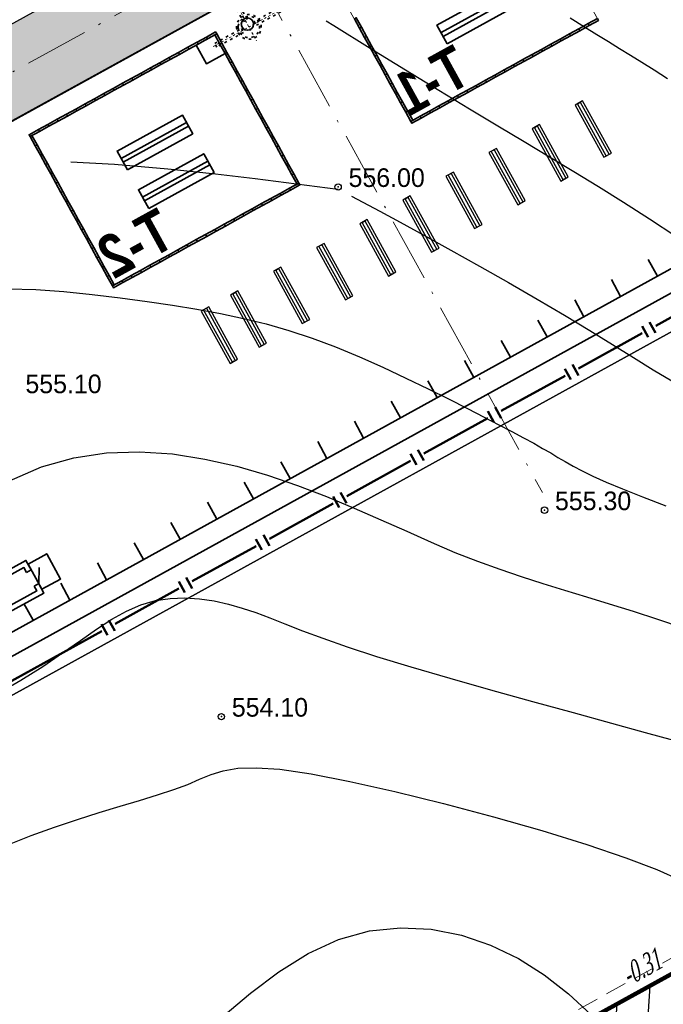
# Model space of a CAD drawing. Extents: x 883 to 364438, y -13 to 4201180.
# Tile 88 of 256: x 363652 to 363683, y 4200961 to 4201007. Entities that reach past the tile are written whole.
import ezdxf

# ---------------------------------------------------------------- set-up
doc = ezdxf.new("R2010")
doc.units = 0
doc.header["$LTSCALE"] = 0.5
doc.header["$MEASUREMENT"] = 0
doc.header["$PDMODE"] = 32
doc.header["$PDSIZE"] = 0.3
for name, pattern in [('ACAD_ISO03W100', [30, 12, -18]), ('ACAD_ISO10W100', [18, 12, -3, 0, -3]), ('CONTI', [0]), ('G_BUILDING_LINE', [3, 2, -1])]:
    doc.linetypes.add(name, pattern=pattern)
for name, color, linetype in [('(004) Точки рельефа', 7, 'Continuous'), ('GORIZDEFAULT', 32, 'CONTI'), ('K_GRID', 7, 'Continuous'), ('K_HATCH', 7, 'Continuous'), ('K_POINTS_GRADE', 7, 'Continuous'), ('PI_TTDEFAULT', 5, 'CONTI'), ('РЕПЕР', 7, 'Continuous')]:
    doc.layers.add(name, color=color, linetype=linetype)
for name, color, linetype, lineweight in [('(032) Горизонтали утолщенные', 32, 'Continuous', 30), ('оси размеры', 7, 'Continuous', 15), ('основная', 7, 'Continuous', 35), ('Основной', 7, 'Continuous', 35), ('размер', 7, 'Continuous', 15)]:
    doc.layers.add(name, color=color, linetype=linetype, lineweight=lineweight)
doc.styles.add('D-431', font='d431.ttf')
doc.styles.get("Standard").update_dxf_attribs({"font": 'times.ttf'})
doc.styles.add('TIMES', font='times.ttf')
doc.styles.add('TimesNewRomanCyr', font='times.ttf', dxfattribs={"width": 0.5, "height": 1})
doc.dimstyles.new('GENPLAN1', dxfattribs={"dimscale": 0.5, "dimtxt": 1, "dimasz": 1.2, "dimexe": 1.3, "dimexo": 1.5, "dimgap": 0.5, "dimtad": 1, "dimdec": 1, "dimzin": 0, "dimdsep": 46, "dimtxsty": 'TimesNewRomanCyr', "dimblk1": 'OBLIQUE', "dimblk2": 'OBLIQUE', "dimsah": 1, "dimcen": 1, "dimadec": 0, "dimazin": 0, "dimtfac": 0.75, "dimtdec": 1, "dimtix": 1, "dimtmove": 0, "dimatfit": 3, "dimfxl": 1, "dimtvp": 1.2, "dimtfill": 1, "dimlwd": 0, "dimlwe": 0, "dimarcsym": 0})

# ---------------------------------------------------------------- blocks, each defined once
blk = doc.blocks.new('gergrgrre')
at = {"layer": '(032) Горизонтали утолщенные', "color": 32}
for points in [[(360463.839, 4200911.515, 556), (360465.89, 4200911.4, 556), (360468.4, 4200911.18, 556), (360470.63, 4200910.95, 556), (360472.49, 4200910.72, 556), (360476.37, 4200910.23, 556), (360476.39, 4200910.22, 556)], [(360477.02, 4200909.89, 556), (360478.35, 4200909.19, 556), (360479.3, 4200908.67, 556), (360480.42, 4200908.06, 556), (360481.68, 4200907.36, 556), (360483.02, 4200906.61, 556), (360484.39, 4200905.84, 556), (360485.74, 4200905.06, 556), (360487.02, 4200904.31, 556), (360488.2, 4200903.6, 556), (360489.27, 4200902.94, 556), (360490.25, 4200902.32, 556), (360491.18, 4200901.75, 556), (360492.05, 4200901.23, 556)], [(360460.88, 4200879.46, 554), (360461.98, 4200879.89, 554), (360463.08, 4200880.29, 554), (360464.15, 4200880.65, 554), (360465.18, 4200880.97, 554), (360466.16, 4200881.27, 554), (360467.07, 4200881.54, 554), (360467.91, 4200881.8, 554), (360468.67, 4200882.05, 554), (360469.33, 4200882.29, 554), (360469.89, 4200882.53, 554), (360470.43, 4200882.75, 554), (360471, 4200882.93, 554), (360471.68, 4200883.05, 554), (360472.54, 4200883.07, 554), (360473.66, 4200883, 554), (360475.12, 4200882.79, 554), (360476.94, 4200882.43, 554), (360479.05, 4200881.96, 554), (360481.34, 4200881.4, 554), (360483.68, 4200880.77, 554), (360485.96, 4200880.12, 554), (360488.07, 4200879.47, 554), (360489.9, 4200878.85, 554), (360491.35, 4200878.29, 554), (360492.46, 4200877.8, 554)]]:
    blk.add_polyline3d(points, dxfattribs=at)
at = {"layer": 'GORIZDEFAULT', "color": 32}
for points in [[(360487.29, 4200918.26, 557), (360487.95, 4200917.85, 557), (360488.54, 4200917.48, 557), (360489.09, 4200917.15, 557), (360489.6, 4200916.83, 557), (360490.12, 4200916.52, 557), (360490.65, 4200916.19, 557), (360491.22, 4200915.83, 557), (360491.85, 4200915.42, 557)], [(360475.822, 4200918.119, 556.5), (360476.19, 4200917.9, 556.5), (360477.9, 4200916.85, 556.5), (360479.56, 4200915.83, 556.5), (360481.12, 4200914.87, 556.5), (360482.55, 4200914, 556.5), (360483.88, 4200913.2, 556.5), (360485.12, 4200912.46, 556.5), (360486.31, 4200911.75, 556.5), (360487.46, 4200911.05, 556.5), (360488.61, 4200910.35, 556.5), (360489.79, 4200909.61, 556.5), (360491.01, 4200908.83, 556.5), (360492.25, 4200908.02, 556.5)], [(360460.9, 4200905.55, 555.5), (360462.2, 4200905.51, 555.5), (360463.52, 4200905.42, 555.5), (360464.85, 4200905.29, 555.5), (360466.16, 4200905.13, 555.5), (360467.42, 4200904.96, 555.5), (360468.62, 4200904.78, 555.5), (360469.76, 4200904.6, 555.5), (360470.87, 4200904.39, 555.5), (360471.95, 4200904.16, 555.5), (360473.02, 4200903.9, 555.5), (360474.08, 4200903.59, 555.5), (360475.17, 4200903.23, 555.5), (360476.27, 4200902.82, 555.5), (360477.39, 4200902.36, 555.5), (360478.49, 4200901.87, 555.5), (360479.57, 4200901.36, 555.5), (360480.61, 4200900.86, 555.5), (360481.57, 4200900.38, 555.5), (360482.46, 4200899.93, 555.5), (360483.25, 4200899.53, 555.5), (360483.94, 4200899.17, 555.5), (360484.55, 4200898.85, 555.5), (360485.09, 4200898.56, 555.5), (360485.57, 4200898.3, 555.5), (360485.99, 4200898.06, 555.5), (360486.37, 4200897.85, 555.5), (360486.71, 4200897.64, 555.5), (360487.05, 4200897.44, 555.5), (360487.42, 4200897.23, 555.5), (360487.84, 4200897.01, 555.5), (360488.35, 4200896.76, 555.5), (360488.97, 4200896.48, 555.5), (360489.74, 4200896.16, 555.5), (360490.68, 4200895.79, 555.5), (360491.77, 4200895.37, 555.5)], [(360460.96, 4200896.53, 555), (360462.46, 4200897.19, 555), (360463.98, 4200897.62, 555), (360465.52, 4200897.85, 555), (360467.07, 4200897.9, 555), (360468.61, 4200897.8, 555), (360470.14, 4200897.56, 555), (360471.63, 4200897.22, 555), (360473.08, 4200896.8, 555), (360474.49, 4200896.32, 555), (360475.84, 4200895.8, 555), (360477.15, 4200895.26, 555), (360478.4, 4200894.71, 555), (360479.61, 4200894.17, 555), (360480.76, 4200893.66, 555), (360481.87, 4200893.18, 555), (360482.94, 4200892.76, 555), (360483.98, 4200892.39, 555), (360484.99, 4200892.04, 555), (360486, 4200891.72, 555), (360487.02, 4200891.41, 555), (360488.05, 4200891.1, 555), (360489.12, 4200890.77, 555), (360490.24, 4200890.42, 555), (360491.38, 4200890.05, 555), (360492.54, 4200889.66, 555)], [(360460.32, 4200886.51, 554.5), (360461.49, 4200887.18, 554.5), (360462.53, 4200887.83, 554.5), (360463.45, 4200888.46, 554.5), (360464.29, 4200889.04, 554.5), (360465.05, 4200889.57, 554.5), (360465.77, 4200890.04, 554.5), (360466.45, 4200890.42, 554.5), (360467.13, 4200890.72, 554.5), (360467.81, 4200890.92, 554.5), (360468.5, 4200891.02, 554.5), (360469.19, 4200891.05, 554.5), (360469.89, 4200891, 554.5), (360470.57, 4200890.9, 554.5), (360471.24, 4200890.75, 554.5), (360471.89, 4200890.56, 554.5), (360472.52, 4200890.35, 554.5), (360473.18, 4200890.1, 554.5), (360473.89, 4200889.82, 554.5), (360474.71, 4200889.5, 554.5), (360475.67, 4200889.15, 554.5), (360476.82, 4200888.75, 554.5), (360478.19, 4200888.3, 554.5), (360479.81, 4200887.8, 554.5), (360481.63, 4200887.27, 554.5), (360483.55, 4200886.73, 554.5), (360485.51, 4200886.18, 554.5), (360487.43, 4200885.66, 554.5), (360489.22, 4200885.17, 554.5), (360490.8, 4200884.73, 554.5), (360492.13, 4200884.36, 554.5)], [(360470.99, 4200871.42, 553.5), (360472.27, 4200872.49, 553.5), (360473.61, 4200873.49, 553.5), (360474.99, 4200874.35, 553.5), (360476.41, 4200875.01, 553.5), (360477.86, 4200875.41, 553.5), (360479.32, 4200875.56, 553.5), (360480.76, 4200875.49, 553.5), (360482.18, 4200875.21, 553.5), (360483.55, 4200874.74, 553.5), (360484.86, 4200874.12, 553.5), (360486.07, 4200873.35, 553.5), (360487.2, 4200872.46, 553.5), (360488.25, 4200871.49, 553.5)]]:
    blk.add_polyline3d(points, dxfattribs=at)
at = {"layer": 'PI_TTDEFAULT', "color": 5}
for p in [(360476.39, 4200910.33, 556), (360486.08, 4200895.16, 555.3), (360470.91, 4200885.47, 554.1)]:
    blk.add_point(p, dxfattribs=at)
at = {"layer": '(004) Точки рельефа', "style": 'D-431'}
for s, p in [('556.00', (360476.88, 4200910.33)), ('555.10', (360461.71, 4200900.65)), ('555.30', (360486.57, 4200895.16)), ('554.10', (360471.4, 4200885.47))]:
    blk.add_text(s, height=0.875, dxfattribs=at).set_placement(p)
blk = doc.blocks.new('фаафа')
at = {"layer": 'оси размеры', "ltscale": 0.1}
h = blk.add_hatch(color=256, dxfattribs=at)
h.set_gradient(color1=(225, 223, 224), color2=(225, 223, 224), one_color=1, tint=0.88)
h.paths.add_polyline_path([(24697.845, 22598.694), (24697.845, 22594.694), (24655.845, 22594.694), (24655.845, 22598.694)])
blk.add_lwpolyline([(24697.845, 22598.694), (24697.845, 22594.694), (24655.845, 22594.694), (24655.845, 22598.694)], close=True)
at = {"layer": 'основная', "lineweight": 35, "ltscale": 10}
for p, q in [((24685.545, 22594.694), (24655.845, 22594.694)), ((24655.845, 22573.694), (24697.845, 22573.694))]:
    blk.add_line(p, q, dxfattribs=at)
at = {"layer": 'основная'}
for p, q in [((24662.219, 22573.694), (24662.219, 22574.594)), ((24664.187, 22573.694), (24664.187, 22574.594)), ((24666.155, 22573.694), (24666.155, 22574.594)), ((24668.123, 22573.694), (24668.123, 22574.594)), ((24670.09, 22573.694), (24670.09, 22574.594)), ((24672.058, 22573.694), (24672.058, 22574.594)), ((24674.026, 22573.694), (24674.026, 22574.594)), ((24675.994, 22573.694), (24675.994, 22574.594)), ((24677.962, 22573.694), (24677.962, 22574.594)), ((24679.93, 22573.694), (24679.93, 22574.594)), ((24681.898, 22573.694), (24681.898, 22574.594)), ((24683.865, 22573.694), (24683.865, 22574.594)), ((24685.833, 22573.694), (24685.833, 22574.594)), ((24687.801, 22573.694), (24687.801, 22574.594)), ((24689.769, 22573.694), (24689.769, 22574.594)), ((24691.737, 22573.694), (24691.737, 22574.594)), ((24693.705, 22573.694), (24693.705, 22574.594)), ((24695.673, 22573.694), (24695.673, 22574.594))]:
    blk.add_line(p, q, dxfattribs=at)
at = {"layer": 'основная', "linetype": 'ACAD_ISO03W100', "lineweight": 35, "ltscale": 0.02}
blk.add_lwpolyline([(24673.465, 22598.984), (24673.465, 22593.536), (24673.265, 22593.536), (24673.265, 22598.984), (24673.465, 22598.984)], dxfattribs=at)
at = {"layer": 'основная', "lineweight": 35, "ltscale": 10}
for points in [[(24674.845, 22593.744), (24674.845, 22593.644), (24675.345, 22593.644), (24675.345, 22593.744), (24674.845, 22593.744)], [(24674.845, 22593.144), (24674.945, 22593.144), (24674.945, 22593.644), (24674.845, 22593.644), (24674.845, 22593.144)], [(24674.945, 22593.644), (24675.945, 22593.644), (24675.945, 22592.644), (24674.945, 22592.644)], [(24675.345, 22593.744), (24675.345, 22593.644), (24675.845, 22593.644), (24675.845, 22593.744), (24675.345, 22593.744)], [(24675.845, 22593.744), (24675.845, 22593.644), (24676.345, 22593.644), (24676.345, 22593.744), (24675.845, 22593.744)], [(24676.345, 22593.744), (24676.345, 22593.644), (24676.845, 22593.644), (24676.845, 22593.744), (24676.345, 22593.744)], [(24676.845, 22593.744), (24676.845, 22593.644), (24677.345, 22593.644), (24677.345, 22593.744), (24676.845, 22593.744)], [(24677.345, 22593.744), (24677.345, 22593.644), (24677.845, 22593.644), (24677.845, 22593.744), (24677.345, 22593.744)], [(24677.845, 22593.744), (24677.845, 22593.644), (24678.345, 22593.644), (24678.345, 22593.744), (24677.845, 22593.744)], [(24678.345, 22593.744), (24678.345, 22593.644), (24678.845, 22593.644), (24678.845, 22593.744), (24678.345, 22593.744)], [(24678.845, 22593.744), (24678.845, 22593.644), (24679.345, 22593.644), (24679.345, 22593.744), (24678.845, 22593.744)], [(24678.845, 22593.744), (24678.845, 22593.644), (24679.345, 22593.644), (24679.345, 22593.744), (24678.845, 22593.744)], [(24679.345, 22593.744), (24679.345, 22593.644), (24679.845, 22593.644), (24679.845, 22593.744), (24679.345, 22593.744)], [(24679.845, 22593.744), (24679.845, 22593.644), (24680.345, 22593.644), (24680.345, 22593.744), (24679.845, 22593.744)], [(24680.345, 22593.744), (24680.345, 22593.644), (24680.845, 22593.644), (24680.845, 22593.744), (24680.345, 22593.744)], [(24680.845, 22593.744), (24680.845, 22593.644), (24681.345, 22593.644), (24681.345, 22593.744), (24680.845, 22593.744)], [(24681.345, 22593.744), (24681.345, 22593.644), (24681.845, 22593.644), (24681.845, 22593.744), (24681.345, 22593.744)], [(24681.845, 22593.744), (24681.845, 22593.644), (24682.345, 22593.644), (24682.345, 22593.744), (24681.845, 22593.744)], [(24682.345, 22593.744), (24682.345, 22593.644), (24682.845, 22593.644), (24682.845, 22593.744), (24682.345, 22593.744)], [(24682.845, 22593.744), (24682.845, 22593.644), (24683.345, 22593.644), (24683.345, 22593.744), (24682.845, 22593.744)], [(24683.345, 22593.744), (24683.345, 22593.644), (24683.845, 22593.644), (24683.845, 22593.744), (24683.345, 22593.744)], [(24683.845, 22593.744), (24683.845, 22593.644), (24684.345, 22593.644), (24684.345, 22593.744), (24683.845, 22593.744)], [(24684.345, 22593.744), (24684.345, 22593.644), (24684.845, 22593.644), (24684.845, 22593.744), (24684.345, 22593.744)], [(24684.745, 22593.144), (24684.845, 22593.144), (24684.845, 22593.644), (24684.745, 22593.644), (24684.745, 22593.144)], [(24674.845, 22592.644), (24674.945, 22592.644), (24674.945, 22593.144), (24674.845, 22593.144), (24674.845, 22592.644)], [(24684.745, 22592.644), (24684.845, 22592.644), (24684.845, 22593.144), (24684.745, 22593.144), (24684.745, 22592.644)], [(24674.845, 22592.144), (24674.945, 22592.144), (24674.945, 22592.644), (24674.845, 22592.644), (24674.845, 22592.144)], [(24684.745, 22592.144), (24684.845, 22592.144), (24684.845, 22592.644), (24684.745, 22592.644), (24684.745, 22592.144)], [(24674.845, 22591.644), (24674.945, 22591.644), (24674.945, 22592.144), (24674.845, 22592.144), (24674.845, 22591.644)], [(24684.745, 22591.644), (24684.845, 22591.644), (24684.845, 22592.144), (24684.745, 22592.144), (24684.745, 22591.644)], [(24674.845, 22591.144), (24674.945, 22591.144), (24674.945, 22591.644), (24674.845, 22591.644), (24674.845, 22591.144)], [(24684.745, 22591.144), (24684.845, 22591.144), (24684.845, 22591.644), (24684.745, 22591.644), (24684.745, 22591.144)], [(24668.745, 22590.644), (24668.845, 22590.644), (24668.845, 22591.144), (24668.745, 22591.144), (24668.745, 22590.644)], [(24674.845, 22590.644), (24674.945, 22590.644), (24674.945, 22591.144), (24674.845, 22591.144), (24674.845, 22590.644)], [(24681.595, 22590.081), (24681.595, 22591.081), (24678.095, 22591.081), (24678.095, 22590.081), (24681.595, 22590.081)], [(24684.745, 22590.644), (24684.845, 22590.644), (24684.845, 22591.144), (24684.745, 22591.144), (24684.745, 22590.644)], [(24668.745, 22590.144), (24668.845, 22590.144), (24668.845, 22590.644), (24668.745, 22590.644), (24668.745, 22590.144)], [(24674.845, 22590.144), (24674.945, 22590.144), (24674.945, 22590.644), (24674.845, 22590.644), (24674.845, 22590.144)], [(24681.595, 22590.583), (24681.595, 22590.483), (24678.095, 22590.483), (24678.095, 22590.683), (24681.595, 22590.683)], [(24684.745, 22590.144), (24684.845, 22590.144), (24684.845, 22590.644), (24684.745, 22590.644), (24684.745, 22590.144)], [(24668.745, 22589.644), (24668.845, 22589.644), (24668.845, 22590.144), (24668.745, 22590.144), (24668.745, 22589.644)], [(24674.845, 22589.644), (24674.945, 22589.644), (24674.945, 22590.144), (24674.845, 22590.144), (24674.845, 22589.644)], [(24684.745, 22589.644), (24684.845, 22589.644), (24684.845, 22590.144), (24684.745, 22590.144), (24684.745, 22589.644)], [(24698.845, 22589.694), (24698.845, 22572.694), (24654.845, 22572.694), (24654.845, 22589.694)], [(24668.745, 22589.144), (24668.845, 22589.144), (24668.845, 22589.644), (24668.745, 22589.644), (24668.745, 22589.144)], [(24674.845, 22589.144), (24674.945, 22589.144), (24674.945, 22589.644), (24674.845, 22589.644), (24674.845, 22589.144)], [(24684.745, 22589.144), (24684.845, 22589.144), (24684.845, 22589.644), (24684.745, 22589.644), (24684.745, 22589.144)], [(24665.595, 22588.008), (24665.595, 22589.008), (24662.095, 22589.008), (24662.095, 22588.008), (24665.595, 22588.008)], [(24668.745, 22588.644), (24668.845, 22588.644), (24668.845, 22589.144), (24668.745, 22589.144), (24668.745, 22588.644)], [(24674.845, 22588.644), (24674.945, 22588.644), (24674.945, 22589.144), (24674.845, 22589.144), (24674.845, 22588.644)], [(24681.595, 22588.008), (24681.595, 22589.008), (24678.095, 22589.008), (24678.095, 22588.008), (24681.595, 22588.008)], [(24684.745, 22588.644), (24684.845, 22588.644), (24684.845, 22589.144), (24684.745, 22589.144), (24684.745, 22588.644)], [(24665.595, 22588.509), (24665.595, 22588.409), (24662.095, 22588.409), (24662.095, 22588.609), (24665.595, 22588.609)], [(24668.745, 22588.144), (24668.845, 22588.144), (24668.845, 22588.644), (24668.745, 22588.644), (24668.745, 22588.144)], [(24674.845, 22588.144), (24674.945, 22588.144), (24674.945, 22588.644), (24674.845, 22588.644), (24674.845, 22588.144)], [(24681.595, 22588.509), (24681.595, 22588.409), (24678.095, 22588.409), (24678.095, 22588.609), (24681.595, 22588.609)], [(24684.745, 22588.144), (24684.845, 22588.144), (24684.845, 22588.644), (24684.745, 22588.644), (24684.745, 22588.144)], [(24668.745, 22587.644), (24668.845, 22587.644), (24668.845, 22588.144), (24668.745, 22588.144), (24668.745, 22587.644)], [(24674.845, 22587.644), (24674.945, 22587.644), (24674.945, 22588.144), (24674.845, 22588.144), (24674.845, 22587.644)], [(24684.745, 22587.644), (24684.845, 22587.644), (24684.845, 22588.144), (24684.745, 22588.144), (24684.745, 22587.644)], [(24668.745, 22587.144), (24668.845, 22587.144), (24668.845, 22587.644), (24668.745, 22587.644), (24668.745, 22587.144)], [(24674.845, 22587.144), (24674.945, 22587.144), (24674.945, 22587.644), (24674.845, 22587.644), (24674.845, 22587.144)], [(24684.745, 22587.144), (24684.845, 22587.144), (24684.845, 22587.644), (24684.745, 22587.644), (24684.745, 22587.144)], [(24668.745, 22586.644), (24668.845, 22586.644), (24668.845, 22587.144), (24668.745, 22587.144), (24668.745, 22586.644)], [(24674.845, 22586.644), (24674.945, 22586.644), (24674.945, 22587.144), (24674.845, 22587.144), (24674.845, 22586.644)], [(24684.745, 22586.644), (24684.845, 22586.644), (24684.845, 22587.144), (24684.745, 22587.144), (24684.745, 22586.644)], [(24668.745, 22586.144), (24668.845, 22586.144), (24668.845, 22586.644), (24668.745, 22586.644), (24668.745, 22586.144)], [(24674.845, 22586.144), (24674.945, 22586.144), (24674.945, 22586.644), (24674.845, 22586.644), (24674.845, 22586.144)], [(24684.745, 22586.144), (24684.845, 22586.144), (24684.845, 22586.644), (24684.745, 22586.644), (24684.745, 22586.144)], [(24668.745, 22585.644), (24668.845, 22585.644), (24668.845, 22586.144), (24668.745, 22586.144), (24668.745, 22585.644)], [(24674.845, 22585.644), (24674.945, 22585.644), (24674.945, 22586.144), (24674.845, 22586.144), (24674.845, 22585.644)], [(24684.745, 22585.644), (24684.845, 22585.644), (24684.845, 22586.144), (24684.745, 22586.144), (24684.745, 22585.644)], [(24658.845, 22585.644), (24658.845, 22585.544), (24659.345, 22585.544), (24659.345, 22585.644), (24658.845, 22585.644)], [(24659.345, 22585.644), (24659.345, 22585.544), (24659.845, 22585.544), (24659.845, 22585.644), (24659.345, 22585.644)], [(24659.845, 22585.644), (24659.845, 22585.544), (24660.345, 22585.544), (24660.345, 22585.644), (24659.845, 22585.644)], [(24660.345, 22585.644), (24660.345, 22585.544), (24660.845, 22585.544), (24660.845, 22585.644), (24660.345, 22585.644)], [(24660.845, 22585.644), (24660.845, 22585.544), (24661.345, 22585.544), (24661.345, 22585.644), (24660.845, 22585.644)], [(24661.345, 22585.644), (24661.345, 22585.544), (24661.845, 22585.544), (24661.845, 22585.644), (24661.345, 22585.644)], [(24661.845, 22585.644), (24661.845, 22585.544), (24662.345, 22585.544), (24662.345, 22585.644), (24661.845, 22585.644)], [(24662.345, 22585.644), (24662.345, 22585.544), (24662.845, 22585.544), (24662.845, 22585.644), (24662.345, 22585.644)], [(24662.845, 22585.644), (24662.845, 22585.544), (24663.345, 22585.544), (24663.345, 22585.644), (24662.845, 22585.644)], [(24663.345, 22585.644), (24663.345, 22585.544), (24663.845, 22585.544), (24663.845, 22585.644), (24663.345, 22585.644)], [(24663.845, 22585.644), (24663.845, 22585.544), (24664.345, 22585.544), (24664.345, 22585.644), (24663.845, 22585.644)], [(24664.345, 22585.644), (24664.345, 22585.544), (24664.845, 22585.544), (24664.845, 22585.644), (24664.345, 22585.644)], [(24664.845, 22585.644), (24664.845, 22585.544), (24665.345, 22585.544), (24665.345, 22585.644), (24664.845, 22585.644)], [(24665.345, 22585.644), (24665.345, 22585.544), (24665.845, 22585.544), (24665.845, 22585.644), (24665.345, 22585.644)], [(24665.845, 22585.644), (24665.845, 22585.544), (24666.345, 22585.544), (24666.345, 22585.644), (24665.845, 22585.644)], [(24666.345, 22585.644), (24666.345, 22585.544), (24666.845, 22585.544), (24666.845, 22585.644), (24666.345, 22585.644)], [(24666.845, 22585.644), (24666.845, 22585.544), (24667.345, 22585.544), (24667.345, 22585.644), (24666.845, 22585.644)], [(24667.345, 22585.644), (24667.345, 22585.544), (24667.845, 22585.544), (24667.845, 22585.644), (24667.345, 22585.644)], [(24667.845, 22585.644), (24667.845, 22585.544), (24668.345, 22585.544), (24668.345, 22585.644), (24667.845, 22585.644)], [(24668.345, 22585.644), (24668.345, 22585.544), (24668.845, 22585.544), (24668.845, 22585.644), (24668.345, 22585.644)], [(24674.845, 22585.644), (24674.845, 22585.544), (24675.345, 22585.544), (24675.345, 22585.644), (24674.845, 22585.644)], [(24675.345, 22585.644), (24675.345, 22585.544), (24675.845, 22585.544), (24675.845, 22585.644), (24675.345, 22585.644)], [(24675.845, 22585.644), (24675.845, 22585.544), (24676.345, 22585.544), (24676.345, 22585.644), (24675.845, 22585.644)], [(24676.345, 22585.644), (24676.345, 22585.544), (24676.845, 22585.544), (24676.845, 22585.644), (24676.345, 22585.644)], [(24676.845, 22585.644), (24676.845, 22585.544), (24677.345, 22585.544), (24677.345, 22585.644), (24676.845, 22585.644)], [(24677.345, 22585.644), (24677.345, 22585.544), (24677.845, 22585.544), (24677.845, 22585.644), (24677.345, 22585.644)], [(24677.845, 22585.644), (24677.845, 22585.544), (24678.345, 22585.544), (24678.345, 22585.644), (24677.845, 22585.644)], [(24678.345, 22585.644), (24678.345, 22585.544), (24678.845, 22585.544), (24678.845, 22585.644), (24678.345, 22585.644)], [(24678.845, 22585.644), (24678.845, 22585.544), (24679.345, 22585.544), (24679.345, 22585.644), (24678.845, 22585.644)], [(24679.345, 22585.644), (24679.345, 22585.544), (24679.845, 22585.544), (24679.845, 22585.644), (24679.345, 22585.644)], [(24679.845, 22585.644), (24679.845, 22585.544), (24680.345, 22585.544), (24680.345, 22585.644), (24679.845, 22585.644)], [(24680.345, 22585.644), (24680.345, 22585.544), (24680.845, 22585.544), (24680.845, 22585.644), (24680.345, 22585.644)], [(24680.845, 22585.644), (24680.845, 22585.544), (24681.345, 22585.544), (24681.345, 22585.644), (24680.845, 22585.644)], [(24681.345, 22585.644), (24681.345, 22585.544), (24681.845, 22585.544), (24681.845, 22585.644), (24681.345, 22585.644)], [(24681.845, 22585.644), (24681.845, 22585.544), (24682.345, 22585.544), (24682.345, 22585.644), (24681.845, 22585.644)], [(24682.345, 22585.644), (24682.345, 22585.544), (24682.845, 22585.544), (24682.845, 22585.644), (24682.345, 22585.644)], [(24682.845, 22585.644), (24682.845, 22585.544), (24683.345, 22585.544), (24683.345, 22585.644), (24682.845, 22585.644)], [(24683.345, 22585.644), (24683.345, 22585.544), (24683.845, 22585.544), (24683.845, 22585.644), (24683.345, 22585.644)], [(24683.845, 22585.644), (24683.845, 22585.544), (24684.345, 22585.544), (24684.345, 22585.644), (24683.845, 22585.644)], [(24684.345, 22585.644), (24684.345, 22585.544), (24684.845, 22585.544), (24684.845, 22585.644), (24684.345, 22585.644)]]:
    blk.add_lwpolyline(points, dxfattribs=at)
at = {"layer": 'основная', "linetype": 'ACAD_ISO03W100', "lineweight": 35, "ltscale": 0.02}
for points in [[(24673.022, 22593.294), (24673.022, 22593.094), (24668.515, 22593.094), (24668.515, 22593.294)], [(24673.709, 22593.294), (24673.709, 22593.094), (24675.142, 22593.094), (24675.142, 22593.294)]]:
    blk.add_lwpolyline(points, close=True, dxfattribs=at)
at = {"layer": 'основная', "ltscale": 100}
for points in [[(24694.615, 22576.119), (24694.615, 22576.119), (24693.615, 22576.119), (24693.615, 22574.769), (24694.615, 22574.769), (24694.615, 22576.119)], [(24694.615, 22575.069), (24694.615, 22574.569), (24696.865, 22574.569), (24696.865, 22576.319), (24694.615, 22576.319), (24694.615, 22575.819)], [(24694.865, 22575.079), (24694.865, 22574.819), (24696.615, 22574.819), (24696.615, 22576.069), (24694.865, 22576.069), (24694.865, 22575.809)], [(24694.615, 22575.079), (24694.24, 22575.729)], [(24694.865, 22575.809), (24694.615, 22575.809)], [(24694.865, 22575.079), (24694.615, 22575.079)]]:
    blk.add_lwpolyline(points, dxfattribs=at)
at = {"layer": 'основная', "linetype": 'ACAD_ISO03W100', "ltscale": 0.02}
for radius in [0.58, 0.5]:
    blk.add_circle((24673.365, 22593.194), radius, dxfattribs=at)
at = {"layer": 'основная', "ltscale": 0.02}
blk.add_circle((24673.365, 22593.344), 0.29, dxfattribs=at)
at = {"layer": 'Основной', "lineweight": 50, "ltscale": 100}
blk.add_line((24699.845, 22571.694), (24693.106, 22571.694), dxfattribs=at)
at = {"layer": 'Основной', "lineweight": 30, "ltscale": 10}
for points in [[(24661.72, 22579.794), (24661.32, 22579.794), (24661.32, 22582.594), (24661.72, 22582.594), (24661.72, 22579.794)], [(24661.52, 22579.794), (24661.595, 22579.794), (24661.595, 22582.594), (24661.445, 22582.594), (24661.445, 22579.794)], [(24664.03, 22579.794), (24663.63, 22579.794), (24663.63, 22582.594), (24664.03, 22582.594), (24664.03, 22579.794)], [(24663.83, 22579.794), (24663.905, 22579.794), (24663.905, 22582.594), (24663.755, 22582.594), (24663.755, 22579.794)], [(24666.34, 22579.794), (24665.94, 22579.794), (24665.94, 22582.594), (24666.34, 22582.594), (24666.34, 22579.794)], [(24666.14, 22579.794), (24666.215, 22579.794), (24666.215, 22582.594), (24666.065, 22582.594), (24666.065, 22579.794)], [(24668.65, 22579.794), (24668.25, 22579.794), (24668.25, 22582.594), (24668.65, 22582.594), (24668.65, 22579.794)], [(24668.45, 22579.794), (24668.525, 22579.794), (24668.525, 22582.594), (24668.375, 22582.594), (24668.375, 22579.794)], [(24670.96, 22579.794), (24670.56, 22579.794), (24670.56, 22582.594), (24670.96, 22582.594), (24670.96, 22579.794)], [(24670.76, 22579.794), (24670.835, 22579.794), (24670.835, 22582.594), (24670.685, 22582.594), (24670.685, 22579.794)], [(24673.27, 22579.794), (24672.87, 22579.794), (24672.87, 22582.594), (24673.27, 22582.594), (24673.27, 22579.794)], [(24673.07, 22579.794), (24673.145, 22579.794), (24673.145, 22582.594), (24672.995, 22582.594), (24672.995, 22579.794)], [(24675.58, 22579.794), (24675.18, 22579.794), (24675.18, 22582.594), (24675.58, 22582.594), (24675.58, 22579.794)], [(24675.38, 22579.794), (24675.455, 22579.794), (24675.455, 22582.594), (24675.305, 22582.594), (24675.305, 22579.794)], [(24677.89, 22579.794), (24677.49, 22579.794), (24677.49, 22582.594), (24677.89, 22582.594), (24677.89, 22579.794)], [(24677.69, 22579.794), (24677.765, 22579.794), (24677.765, 22582.594), (24677.615, 22582.594), (24677.615, 22579.794)], [(24680.2, 22579.794), (24679.8, 22579.794), (24679.8, 22582.594), (24680.2, 22582.594), (24680.2, 22579.794)], [(24680, 22579.794), (24680.075, 22579.794), (24680.075, 22582.594), (24679.925, 22582.594), (24679.925, 22579.794)], [(24681.76, 22579.794), (24681.36, 22579.794), (24681.36, 22582.594), (24681.76, 22582.594), (24681.76, 22579.794)], [(24681.56, 22579.794), (24681.635, 22579.794), (24681.635, 22582.594), (24681.485, 22582.594), (24681.485, 22579.794)]]:
    blk.add_lwpolyline(points, dxfattribs=at)
at = {"layer": 'Основной', "lineweight": 50, "ltscale": 100}
for points in [[(24663.578, 22571.402), (24663.578, 22571.987)], [(24663.978, 22571.402), (24663.978, 22571.987)], [(24667.716, 22571.402), (24667.716, 22571.987)], [(24668.116, 22571.402), (24668.116, 22571.987)], [(24671.854, 22571.402), (24671.854, 22571.987)], [(24672.254, 22571.402), (24672.254, 22571.987)], [(24675.992, 22571.402), (24675.992, 22571.987)], [(24676.392, 22571.402), (24676.392, 22571.987)], [(24680.14, 22571.402), (24680.14, 22571.987)], [(24680.54, 22571.402), (24680.54, 22571.987)], [(24684.278, 22571.402), (24684.278, 22571.987)], [(24684.678, 22571.402), (24684.678, 22571.987)], [(24688.416, 22571.402), (24688.416, 22571.987)], [(24688.816, 22571.402), (24688.816, 22571.987)], [(24692.554, 22571.402), (24692.554, 22571.987)], [(24692.954, 22571.402), (24692.954, 22571.987)], [(24663.406, 22571.694), (24659.983, 22571.694)], [(24667.554, 22571.694), (24664.131, 22571.694)], [(24671.692, 22571.694), (24668.269, 22571.694)], [(24675.83, 22571.694), (24672.407, 22571.694)], [(24679.968, 22571.694), (24676.545, 22571.694)], [(24684.115, 22571.694), (24680.692, 22571.694)], [(24688.253, 22571.694), (24684.83, 22571.694)], [(24692.391, 22571.694), (24688.968, 22571.694)]]:
    blk.add_lwpolyline(points, dxfattribs=at)
at = {"layer": 'размер', "linetype": 'ACAD_ISO10W100', "ltscale": 0.5}
for p, q in [((24671.845, 22637.108), (24671.845, 22567.409)), ((24710.845, 22596.694), (24640.845, 22596.694))]:
    blk.add_line(p, q, dxfattribs=at)
at = {"layer": 'размер', "linetype": 'ACAD_ISO10W100', "ltscale": 0.02}
for points in [[(24673.365, 22600.044), (24673.365, 22592.444)], [(24675.273, 22593.194), (24668.359, 22593.194)]]:
    blk.add_lwpolyline(points, dxfattribs=at)
at = {"layer": 'размер'}
for points in [[(24668.845, 22593.744), (24668.845, 22585.544), (24658.845, 22585.544), (24658.845, 22593.744)], [(24684.845, 22593.744), (24684.845, 22585.544), (24674.845, 22585.544), (24674.845, 22593.744)]]:
    blk.add_lwpolyline(points, close=True, dxfattribs=at)
at = {"layer": 'основная', "lineweight": 35, "char_height": 2, "width": 1.41756, "attachment_point": 4}
for s, insert in [('{\\fArial Narrow|b1|i0|c204|p34;Т-1}', (24665.352, 22586.875)), ('{\\fArial Narrow|b1|i0|c204|p34;Т-2}', (24681.215, 22586.873))]:
    blk.add_mtext(s, dxfattribs=dict(at, insert=insert))
blk = doc.blocks.new('_Oblique')
at = {"color": 0, "linetype": 'ByBlock', "lineweight": -2}
blk.add_line((-0.5, -0.5), (0.5, 0.5), dxfattribs=at)
blk = doc.blocks.new('*D589')
at = {"color": 0, "linetype": 'G_BUILDING_LINE', "lineweight": 0, "transparency": 16777216}
for p, q in [((363717.471, 4200979.026), (363715.755, 4200982.141)), ((363661.44, 4200951.462), (363716.069, 4200981.572)), ((363662.843, 4200948.917), (363661.126, 4200952.032))]:
    blk.add_line(p, q, dxfattribs=at)
at = {"layer": 'Defpoints', "color": 0, "linetype": 'Continuous', "lineweight": 30, "transparency": 16777216}
for p in [(363716.069, 4200981.572), (363717.833, 4200978.369), (363663.205, 4200948.26)]:
    blk.add_point(p, dxfattribs=at)
at = {"color": 0, "linetype": 'Continuous', "lineweight": 0, "transparency": 16777216, "xscale": 0.6, "yscale": 0.6, "zscale": 0.6}
for p, rotation in [((363716.069, 4200981.572), 28.86185419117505), ((363661.44, 4200951.462), 208.8618541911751)]:
    blk.add_blockref('_Oblique', p, dxfattribs=dict(at, rotation=rotation))
at = {"color": 0, "linetype": 'Continuous', "lineweight": 30, "transparency": 16777216, "insert": (363688.387, 4200967.183), "char_height": 1, "attachment_point": 5, "rotation": 28.8619, "style": 'TimesNewRomanCyr', "bg_fill": 3, "box_fill_scale": 1.25, "bg_fill_color": 256, "bg_fill_true_color": 13158600, "bg_fill_transparency": 0}
blk.add_mtext('62.4', dxfattribs=at)

msp = doc.modelspace()

# ---------------------------------------------------------------- linework, layer by layer
at = {"color": 5, "linetype": 'Continuous', "lineweight": 30}
msp.add_lwpolyline([(363682.699, 4200866.011), (363701.467, 4200876.353), (363661.575, 4200948.732), (363717.254, 4200979.42), (363718.305, 4200980), (363744.058, 4200933.258), (363746.054, 4200934.357), (363737.263, 4200950.309), (363742.103, 4200952.976), (363704.55, 4201021.121, 0.395683), (363692.731, 4201023.624), (363689.661, 4201021.932), (363691.471, 4201018.648), (363682.363, 4201013.628), (363691.34, 4200997.338), (363650.001, 4200974.558), (363641.024, 4200990.848), (363631.915, 4200985.828), (363630.106, 4200989.113), (363618.538, 4200982.738, 0.395683), (363614.341, 4200971.41), (363734.542, 4200753.286, 0.414214)], format="xyb", dxfattribs=at)
msp.add_lwpolyline([(363641.02, 4200990.856), (363650.001, 4200974.558), (363691.34, 4200997.338), (363682.363, 4201013.628)], dxfattribs=at)

# ---------------------------------------------------------------- block references
at = {"linetype": 'Continuous'}
msp.add_blockref('gergrgrre', (3190.849, 89.143), dxfattribs=at)
at = {"layer": 'РЕПЕР', "lineweight": 25, "xscale": -1, "rotation": 28.85774929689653}
msp.add_blockref('фаафа', (396176.799, 4193127.667), dxfattribs=at)

# ---------------------------------------------------------------- next in the draw order: dimensions: what is measured, and where the dimension line sits
at = {"color": 5, "linetype": 'Continuous', "lineweight": 30}
dim = msp.add_aligned_dim(p1=(363663.205, 4200948.26), p2=(363717.833, 4200978.369), distance=3.656, dimstyle='GENPLAN1', dxfattribs=at)
dim.commit()
dim.dimension.update_dxf_attribs({"geometry": '*D589', "text_midpoint": (363688.387, 4200967.183)})

# ---------------------------------------------------------------- next in the draw order: hatches: boundary and pattern name
at = {"layer": 'K_HATCH', "linetype": 'Continuous', "lineweight": 30}
h = msp.add_hatch(dxfattribs=at)
h.set_pattern_fill('_U', color=160, scale=1.5, angle=57.2958, style=0, pattern_type=0)
h.set_pattern_definition([(86.1445, (363693.4507, 4200932.7371), (-1.496605, 0.10086), [])])
h.paths.add_polyline_path([(363683.497, 4200962.869), (363687.282, 4200955.998), (363678.523, 4200951.173), (363675.016, 4200957.539), (363675.606, 4200957.901), (363678.734, 4200960.244)], flags=0)
h.paths.add_polyline_path([(363679.324, 4200956.664), (363681.01, 4200957.593), (363680.421, 4200958.663), (363678.735, 4200957.734)], flags=8)
h.paths.add_polyline_path([(363675.985, 4200957.706), (363676.842, 4200958.178), (363676.254, 4200959.245), (363675.398, 4200958.773)], flags=8)

# ---------------------------------------------------------------- next in the draw order: linework, layer by layer
at = {"color": 5, "linetype": 'Continuous', "lineweight": 30, "const_width": 0.2}
msp.add_lwpolyline([(363659.129, 4200949.44), (363724.273, 4200985.344), (363765.525, 4200910.461), (363699.914, 4200875.443)], close=True, dxfattribs=at)
at = {"layer": 'K_GRID', "color": 5, "linetype": 'Continuous', "lineweight": 30}
for points in [[(363674.739, 4200958.043, 0.26), (363683.497, 4200962.87, -0.31), (363683.497, 4200962.869, -0.31), (363674.739, 4200958.042, 0.26)], [(363683.497, 4200962.869, -0.31), (363687.282, 4200955.998, -3.5), (363678.523, 4200951.173, -3.29), (363674.739, 4200958.042, 0.26)]]:
    msp.add_polyline3d(points, close=True, dxfattribs=at)

# ---------------------------------------------------------------- next in the draw order: texts
at = {"layer": 'K_POINTS_GRADE', "color": 5, "linetype": 'Continuous', "lineweight": 30, "style": 'TIMES', "oblique": 15, "width": 0.6}
msp.add_text('-0.31', height=1, rotation=28.8487, dxfattribs=at).set_placement((363680.871, 4200961.95, -0.31))

doc.saveas('drawing.dxf')
